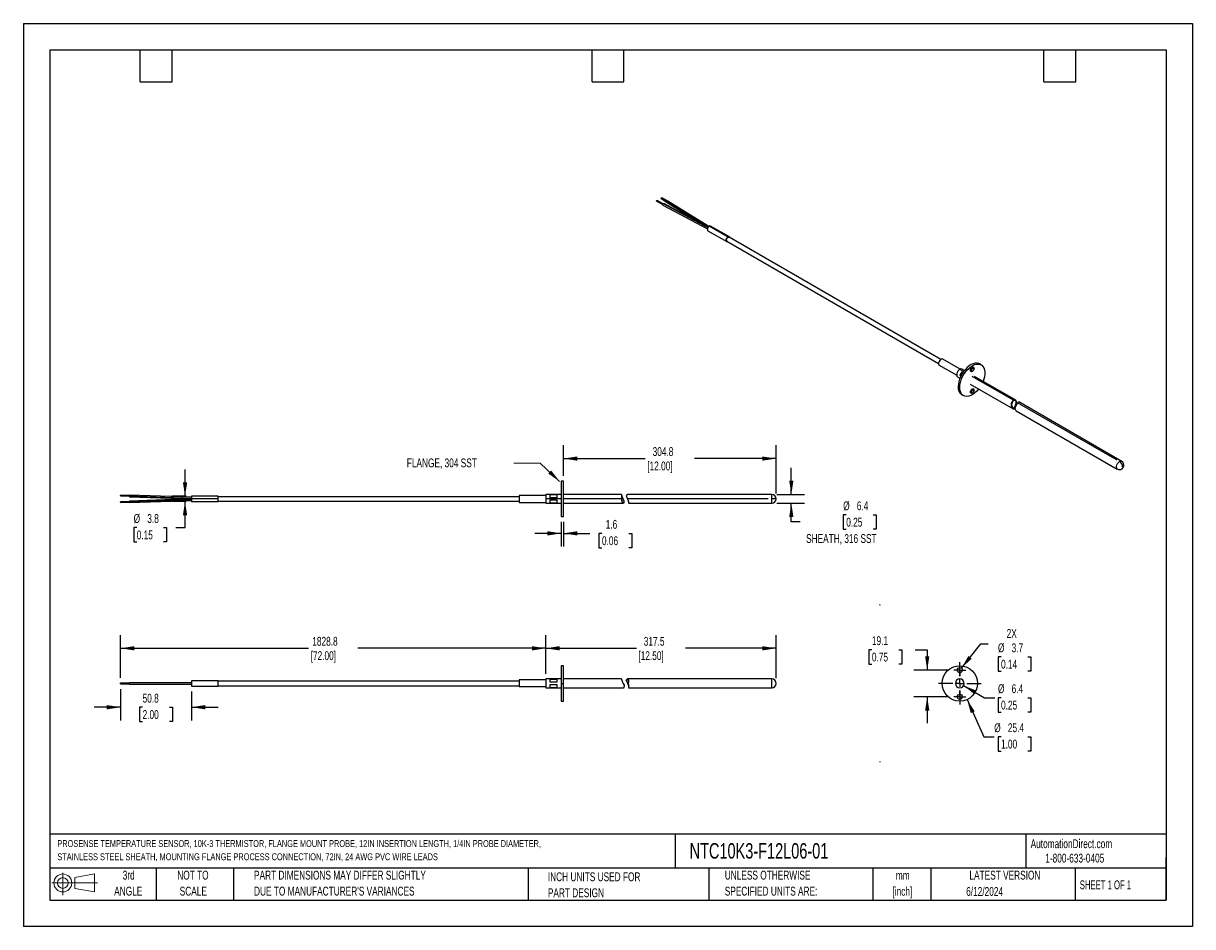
# Model space of a CAD drawing. Header units: millimetres. Extents: x 0 to 838, y 0 to 648.
import ezdxf

# ---------------------------------------------------------------- set-up
doc = ezdxf.new("R2010")
doc.units = ezdxf.units.MM
doc.header["$LTSCALE"] = 3
doc.linetypes.add('CENTERX2', pattern=[20.32, 12.7, -2.54, 2.54, -2.54])
doc.layers.add('CENTER', color=40, linetype='CENTERX2')
doc.layers.add('SLD-DEFPOINTS', color=7, linetype='Continuous')
doc.layers.add('DIMENSIONS', color=140, linetype='Continuous', lineweight=25)
doc.layers.add('TEXT', color=140, linetype='Continuous', lineweight=25)
doc.styles.add('SLDTEXTSTYLE0', font='TXT', dxfattribs={"width": 0.7})
doc.styles.add('SLDTEXTSTYLE1', font='TXT', dxfattribs={"width": 0.65})
doc.dimstyles.new('SLDDIMSTYLE0', dxfattribs={"dimtxt": 6.474023, "dimasz": 9.906, "dimexe": 0, "dimexo": 0.0625, "dimgap": 1.618506, "dimtad": 0, "dimtih": 1, "dimtoh": 1, "dimdec": 1, "dimrnd": 1e-09, "dimzin": 12, "dimdsep": 46, "dimtxsty": 'SLDTEXTSTYLE0', "dimsah": 1, "dimcen": 0.09, "dimadec": 0, "dimazin": 3, "dimtfac": 1, "dimtdec": 1, "dimtmove": 0, "dimatfit": 0, "dimfxl": 0, "dimfrac": 2, "dimtolj": 1, "dimtzin": 12, "dimarcsym": 0})
doc.dimstyles.new('SLDDIMSTYLE1', dxfattribs={"dimtxt": 6.474023, "dimasz": 9.906, "dimexe": 0, "dimexo": 0.0625, "dimgap": 1.618506, "dimtad": 0, "dimtih": 1, "dimtoh": 1, "dimdec": 1, "dimrnd": 1e-09, "dimzin": 12, "dimdsep": 46, "dimtxsty": 'SLDTEXTSTYLE0', "dimsah": 1, "dimcen": 0, "dimadec": 0, "dimazin": 3, "dimtfac": 1, "dimtdec": 1, "dimtofl": 0, "dimtmove": 0, "dimatfit": 3, "dimfxl": 0, "dimfrac": 2, "dimtolj": 1, "dimtzin": 12, "dimarcsym": 0})
doc.dimstyles.new('SLDDIMSTYLE2', dxfattribs={"dimtxt": 6.474023, "dimasz": 9.906, "dimexe": 0, "dimexo": 0.0625, "dimgap": 1.618506, "dimtad": 0, "dimtih": 1, "dimtoh": 1, "dimdec": 1, "dimrnd": 1e-09, "dimzin": 12, "dimdsep": 46, "dimtxsty": 'SLDTEXTSTYLE0', "dimsah": 1, "dimcen": 0, "dimadec": 0, "dimazin": 3, "dimtfac": 1, "dimtdec": 1, "dimtofl": 0, "dimtmove": 0, "dimatfit": 3, "dimfxl": 0, "dimfrac": 2, "dimtolj": 1, "dimtzin": 12, "dimarcsym": 0})
doc.dimstyles.new('SLDDIMSTYLE3', dxfattribs={"dimtxt": 6.474023, "dimasz": 9.906, "dimexe": 0, "dimexo": 0.0625, "dimgap": 1.618506, "dimtad": 0, "dimtih": 1, "dimtoh": 1, "dimdec": 1, "dimrnd": 1e-09, "dimzin": 12, "dimdsep": 46, "dimtxsty": 'SLDTEXTSTYLE0', "dimsah": 1, "dimcen": 0.09, "dimadec": 0, "dimazin": 3, "dimtfac": 1, "dimtdec": 1, "dimtofl": 0, "dimtmove": 0, "dimatfit": 3, "dimfxl": 0, "dimfrac": 2, "dimtolj": 1, "dimtzin": 12, "dimarcsym": 0})

# ---------------------------------------------------------------- blocks, each defined once
blk = doc.blocks.new('Block11')
at = {"color": 7, "linetype": 'Continuous', "lineweight": 18}
for p, q in [((0, 8.65), (32.62, 8.65)), ((7.77, 15.93), (7.77, 0)), ((16.44, 12.5), (30.53, 15.1)), ((16.44, 4.79), (16.44, 12.5)), ((30.53, 15.1), (30.53, 2.19)), ((16.44, 4.79), (30.53, 2.19))]:
    blk.add_line(p, q, dxfattribs=at)
for radius in [6.45, 3.86]:
    blk.add_circle((7.77, 8.65), radius, dxfattribs=at)
blk = doc.blocks.new('Block12')
at = {"layer": 'SLD-DEFPOINTS'}
blk.add_blockref('Block11', (0, 0), dxfattribs=at)
blk = doc.blocks.new('SW_NOTE_0')
at = {"layer": 'TEXT', "color": 0, "linetype": 'CENTERX2', "lineweight": 18, "attachment_point": 1, "style": 'SLDTEXTSTYLE0'}
for s, insert, char_height in [('PROSENSE TEMPERATURE SENSOR, 10K-3 THERMISTOR,\xa0FLANGE MOUNT PROBE, 12IN INSERTION LENGTH, 1/4IN\xa0PROBE\xa0DIAMETER,', (0, 6.39), 4.95771), ('STAINLESS STEEL SHEATH, MOUNTING\xa0FLANGE\xa0PROCESS CONNECTION, 72IN, 24 AWG PVC WIRE LEADS', (0, -3.07), 4.9577)]:
    blk.add_mtext(s, dxfattribs=dict(at, insert=insert, char_height=char_height))
blk = doc.blocks.new('SW_NOTE_0_1')
at = {"layer": 'TEXT', "color": 0, "linetype": 'CENTERX2', "lineweight": 18, "char_height": 6.35, "attachment_point": 2, "style": 'SLDTEXTSTYLE0'}
for s, insert in [('mm', (8.53, 8.19)), ('[inch]', (8.28, -3.28))]:
    blk.add_mtext(s, dxfattribs=dict(at, insert=insert))
blk = doc.blocks.new('SW_NOTE_0_2')
at = {"layer": 'TEXT', "color": 0, "linetype": 'CENTERX2', "lineweight": 18, "char_height": 6.35, "attachment_point": 1, "style": 'SLDTEXTSTYLE0'}
for s, insert in [('UNLESS OTHERWISE', (0, 8.19)), ('SPECIFIED UNITS ARE:', (0, -3.28))]:
    blk.add_mtext(s, dxfattribs=dict(at, insert=insert))
blk = doc.blocks.new('SW_NOTE_0_3')
at = {"layer": 'TEXT', "color": 0, "linetype": 'CENTERX2', "lineweight": 18, "char_height": 6.35, "attachment_point": 1, "style": 'SLDTEXTSTYLE0'}
for s, insert in [('PART DIMENSIONS MAY DIFFER SLIGHTLY', (0, 8.19)), ("DUE TO MANUFACTURER'S VARIANCES", (0, -3.28))]:
    blk.add_mtext(s, dxfattribs=dict(at, insert=insert))
blk = doc.blocks.new('SW_NOTE_0_4')
at = {"layer": 'TEXT', "color": 0, "linetype": 'CENTERX2', "lineweight": 18, "char_height": 6.35, "attachment_point": 2, "style": 'SLDTEXTSTYLE0'}
for s, insert in [('NOT TO', (15.78, 8.19)), ('SCALE', (16.06, -3.28))]:
    blk.add_mtext(s, dxfattribs=dict(at, insert=insert))
blk = doc.blocks.new('SW_NOTE_0_5')
at = {"layer": 'TEXT', "color": 0, "linetype": 'CENTERX2', "lineweight": 18, "char_height": 6.35, "attachment_point": 2, "style": 'SLDTEXTSTYLE0'}
for s, insert in [('3rd', (6.95, 8.19)), ('ANGLE', (6.65, -3.28))]:
    blk.add_mtext(s, dxfattribs=dict(at, insert=insert))
blk = doc.blocks.new('SW_NOTE_0_6')
at = {"layer": 'TEXT', "color": 0, "linetype": 'CENTERX2', "lineweight": 18, "char_height": 6.35, "attachment_point": 1, "style": 'SLDTEXTSTYLE0'}
for s, insert in [('INCH UNITS USED FOR', (0, 8.19)), ('PART DESIGN', (0, -3.28))]:
    blk.add_mtext(s, dxfattribs=dict(at, insert=insert))
blk = doc.blocks.new('_D')
at = {"layer": 'DIMENSIONS'}
for p, q in [((608.29, 198.59), (606.12, 198.59)), ((606.12, 198.59), (606.12, 188.31)), ((627.53, 198.59), (629.71, 198.59)), ((629.71, 198.59), (629.71, 188.31)), ((639.2, 198.59), (647.95, 198.59)), ((647.95, 198.59), (647.95, 183.93)), ((606.12, 188.31), (608.29, 188.31)), ((629.71, 188.31), (627.53, 188.31)), ((663.12, 183.93), (638.42, 183.93)), ((663.12, 164.88), (638.42, 164.88)), ((647.95, 164.88), (647.95, 145.83))]:
    blk.add_line(p, q, dxfattribs=at)
for points in [[(647.95, 183.93), (649.47, 193.84), (646.43, 193.84)], [(647.95, 164.88), (646.43, 154.98), (649.47, 154.98)]]:
    blk.add_solid(points, dxfattribs=at)
at = {"layer": 'DIMENSIONS', "char_height": 6.35, "attachment_point": 1, "style": 'SLDTEXTSTYLE0'}
for s, insert in [('19.1', (608.29, 208.23)), ('0.75', (608.29, 196.49))]:
    blk.add_mtext(s, dxfattribs=dict(at, insert=insert))
blk = doc.blocks.new('_D_1')
at = {"layer": 'DIMENSIONS'}
for p, q in [((672.45, 185.36), (686.5, 202.85)), ((686.5, 202.85), (691.76, 202.85)), ((700.87, 193.45), (698.7, 193.45)), ((698.7, 193.45), (698.7, 183.16)), ((720.11, 193.45), (722.29, 193.45)), ((722.29, 193.45), (722.29, 183.16)), ((698.7, 183.16), (700.87, 183.16)), ((722.29, 183.16), (720.11, 183.16))]:
    blk.add_line(p, q, dxfattribs=at)
blk.add_solid([(672.45, 185.36), (679.84, 192.13), (677.46, 194.03)], dxfattribs=at)
at = {"layer": 'DIMENSIONS', "char_height": 6.35, "attachment_point": 1, "style": 'SLDTEXTSTYLE0'}
for s, insert in [('2X', (704.9, 213.37)), ('%%c', (698.68, 203.09)), ('3.7', (708.45, 203.09)), ('0.14', (700.87, 191.35))]:
    blk.add_mtext(s, dxfattribs=dict(at, insert=insert))
blk = doc.blocks.new('_D_2')
at = {"layer": 'DIMENSIONS'}
for p, q in [((676.52, 162.83), (688.52, 136.17)), ((688.52, 136.17), (695.99, 136.17)), ((700.87, 136.17), (698.7, 136.17)), ((698.7, 136.17), (698.7, 125.89)), ((720.11, 136.17), (722.29, 136.17)), ((722.29, 136.17), (722.29, 125.89)), ((698.7, 125.89), (700.87, 125.89)), ((722.29, 125.89), (720.11, 125.89))]:
    blk.add_line(p, q, dxfattribs=at)
blk.add_solid([(676.52, 162.83), (679.2, 153.17), (681.98, 154.42)], dxfattribs=at)
at = {"layer": 'DIMENSIONS', "char_height": 6.35, "attachment_point": 1, "style": 'SLDTEXTSTYLE0'}
for s, insert in [('%%c', (695.99, 145.81)), ('25.4', (705.76, 145.81)), ('1.00', (700.87, 134.07))]:
    blk.add_mtext(s, dxfattribs=dict(at, insert=insert))
blk = doc.blocks.new('_D_3')
at = {"layer": 'DIMENSIONS'}
for p, q in [((674.05, 172.82), (689.06, 164.15)), ((689.06, 164.15), (696.53, 164.15)), ((700.87, 164.15), (698.7, 164.15)), ((698.7, 164.15), (698.7, 153.86)), ((720.11, 164.15), (722.29, 164.15)), ((722.29, 164.15), (722.29, 153.86)), ((698.7, 153.86), (700.87, 153.86)), ((722.29, 153.86), (720.11, 153.86))]:
    blk.add_line(p, q, dxfattribs=at)
blk.add_solid([(674.05, 172.82), (681.87, 166.55), (683.39, 169.19)], dxfattribs=at)
at = {"layer": 'DIMENSIONS', "char_height": 6.35, "attachment_point": 1, "style": 'SLDTEXTSTYLE0'}
for s, insert in [('%%c', (698.68, 173.79)), ('6.4', (708.45, 173.79)), ('0.25', (700.87, 162.05))]:
    blk.add_mtext(s, dxfattribs=dict(at, insert=insert))
blk = doc.blocks.new('SW_CENTERMARKSYMBOL_0')
at = {"layer": 'CENTER', "color": 0}
for p, q in [((-2.54, 0), (-4.3688, 0)), ((0, 0), (-2.54, 0)), ((0, 2.54), (0, 4.3688)), ((0, 0), (0, 2.54)), ((0, 0), (0, -2.54)), ((0, 0), (2.54, 0)), ((2.54, 0), (4.3688, 0)), ((0, -2.54), (0, -4.3688))]:
    blk.add_line(p, q, dxfattribs=at)
blk = doc.blocks.new('SW_CENTERMARKSYMBOL_1')
at = {"layer": 'CENTER', "color": 0}
for p, q in [((-2.54, 0), (-4.3688, 0)), ((0, 0), (-2.54, 0)), ((0, 2.54), (0, 4.3688)), ((0, 0), (0, 2.54)), ((0, 0), (0, -2.54)), ((0, 0), (2.54, 0)), ((2.54, 0), (4.3688, 0)), ((0, -2.54), (0, -4.3688))]:
    blk.add_line(p, q, dxfattribs=at)
blk = doc.blocks.new('SW_CENTERMARKSYMBOL_2')
at = {"layer": 'CENTER', "color": 0}
for p, q in [((0, 5.08), (0, 15.24)), ((-5.08, 0), (-15.24, 0)), ((0, 0), (-2.54, 0)), ((0, 0), (0, 2.54)), ((0, 0), (0, -2.54)), ((0, 0), (2.54, 0)), ((5.08, 0), (15.24, 0)), ((0, -5.08), (0, -15.24))]:
    blk.add_line(p, q, dxfattribs=at)
blk = doc.blocks.new('_D_4')
at = {"layer": 'DIMENSIONS'}
for p, q in [((69.71, 170.29), (69.71, 147.82)), ((120.49, 168.69), (120.49, 147.82)), ((69.71, 157.34), (50.66, 157.34)), ((85.48, 157.34), (83.31, 157.34)), ((83.31, 157.34), (83.31, 147.05)), ((104.72, 157.34), (106.89, 157.34)), ((106.89, 157.34), (106.89, 147.05)), ((120.49, 157.34), (139.54, 157.34)), ((83.31, 147.05), (85.48, 147.05)), ((106.89, 147.05), (104.72, 147.05))]:
    blk.add_line(p, q, dxfattribs=at)
for points in [[(69.71, 157.34), (59.81, 158.86), (59.81, 155.82)], [(120.49, 157.34), (130.39, 155.82), (130.39, 158.86)]]:
    blk.add_solid(points, dxfattribs=at)
at = {"layer": 'DIMENSIONS', "char_height": 6.35, "attachment_point": 1, "style": 'SLDTEXTSTYLE0'}
for s, insert in [('50.8', (85.48, 166.98)), ('2.00', (85.48, 155.24))]:
    blk.add_mtext(s, dxfattribs=dict(at, insert=insert))
blk = doc.blocks.new('_D_5')
at = {"layer": 'DIMENSIONS'}
for p, q in [((69.71, 178.52), (69.71, 209.12)), ((374.51, 181.39), (374.51, 209.12)), ((69.71, 199.59), (204.51, 199.59)), ((374.51, 199.59), (239.72, 199.59))]:
    blk.add_line(p, q, dxfattribs=at)
for points in [[(69.71, 199.59), (79.62, 198.07), (79.62, 201.12)], [(374.51, 199.59), (364.61, 201.12), (364.61, 198.07)]]:
    blk.add_solid(points, dxfattribs=at)
at = {"layer": 'DIMENSIONS', "char_height": 6.35, "attachment_point": 1, "style": 'SLDTEXTSTYLE0'}
for s, insert in [('1828.8', (207.11, 207.78)), ('[72.00]', (205.95, 197.49))]:
    blk.add_mtext(s, dxfattribs=dict(at, insert=insert))
blk = doc.blocks.new('_D_6')
at = {"layer": 'DIMENSIONS'}
for p, q in [((374.51, 181.39), (374.51, 209.12)), ((539.61, 178.22), (539.61, 209.12)), ((374.51, 199.59), (439.46, 199.59)), ((539.61, 199.59), (474.67, 199.59))]:
    blk.add_line(p, q, dxfattribs=at)
for points in [[(374.51, 199.59), (384.42, 198.07), (384.42, 201.12)], [(539.61, 199.59), (529.71, 201.12), (529.71, 198.07)]]:
    blk.add_solid(points, dxfattribs=at)
at = {"layer": 'DIMENSIONS', "char_height": 6.35, "attachment_point": 1, "style": 'SLDTEXTSTYLE0'}
for s, insert in [('317.5', (444.75, 207.78)), ('[12.50]', (440.9, 197.49))]:
    blk.add_mtext(s, dxfattribs=dict(at, insert=insert))
blk = doc.blocks.new('_D_7')
at = {"layer": 'DIMENSIONS'}
for p, q in [((550.53, 309.94), (550.53, 328.99)), ((540.25, 309.94), (560.05, 309.94)), ((540.25, 303.59), (560.05, 303.59)), ((550.53, 290.17), (550.53, 303.59)), ((589.91, 295.31), (587.74, 295.31)), ((587.74, 295.31), (587.74, 285.03)), ((609.15, 295.31), (611.32, 295.31)), ((611.32, 295.31), (611.32, 285.03)), ((556.76, 290.17), (550.53, 290.17)), ((587.74, 285.03), (589.91, 285.03)), ((611.32, 285.03), (609.15, 285.03))]:
    blk.add_line(p, q, dxfattribs=at)
for points in [[(550.53, 309.94), (552.05, 319.84), (549, 319.84)], [(550.53, 303.59), (549, 293.68), (552.05, 293.68)]]:
    blk.add_solid(points, dxfattribs=at)
at = {"layer": 'DIMENSIONS', "char_height": 6.35, "attachment_point": 1, "style": 'SLDTEXTSTYLE0'}
for s, insert in [('%%c', (587.72, 304.95)), ('6.4', (597.49, 304.95)), ('0.25', (589.91, 293.21)), ('SHEATH, 316 SST', (561.11, 281.47))]:
    blk.add_mtext(s, dxfattribs=dict(at, insert=insert))
blk = doc.blocks.new('_D_8')
at = {"layer": 'DIMENSIONS'}
for p, q in [((387.21, 323.27), (387.21, 345.16)), ((539.61, 310.57), (539.61, 345.16)), ((387.21, 335.63), (445.81, 335.63)), ((539.61, 335.63), (481.02, 335.63))]:
    blk.add_line(p, q, dxfattribs=at)
for points in [[(387.21, 335.63), (397.12, 334.11), (397.12, 337.16)], [(539.61, 335.63), (529.71, 337.16), (529.71, 334.11)]]:
    blk.add_solid(points, dxfattribs=at)
at = {"layer": 'DIMENSIONS', "char_height": 6.35, "attachment_point": 1, "style": 'SLDTEXTSTYLE0'}
for s, insert in [('304.8', (451.1, 343.82)), ('[12.00]', (447.25, 333.53))]:
    blk.add_mtext(s, dxfattribs=dict(at, insert=insert))
blk = doc.blocks.new('_D_9')
at = {"layer": 'DIMENSIONS'}
for p, q in [((385.62, 290.25), (385.62, 272.49)), ((387.21, 290.25), (387.21, 272.49)), ((385.62, 282.01), (366.57, 282.01)), ((387.21, 282.01), (406, 282.01)), ((414.77, 282.01), (412.6, 282.01)), ((412.6, 282.01), (412.6, 271.72)), ((434.01, 282.01), (436.18, 282.01)), ((436.18, 282.01), (436.18, 271.72)), ((412.6, 271.72), (414.77, 271.72)), ((436.18, 271.72), (434.01, 271.72))]:
    blk.add_line(p, q, dxfattribs=at)
for points in [[(385.62, 282.01), (375.72, 283.54), (375.72, 280.49)], [(387.21, 282.01), (397.12, 280.49), (397.12, 283.54)]]:
    blk.add_solid(points, dxfattribs=at)
at = {"layer": 'DIMENSIONS', "char_height": 6.35, "attachment_point": 1, "style": 'SLDTEXTSTYLE0'}
for s, insert in [('1.6', (417.46, 291.65)), ('0.06', (414.77, 279.91))]:
    blk.add_mtext(s, dxfattribs=dict(at, insert=insert))
blk = doc.blocks.new('_D_10')
at = {"layer": 'DIMENSIONS'}
for p, q in [((115.89, 308.67), (115.89, 327.72)), ((116.68, 308.67), (106.37, 308.67)), ((116.68, 304.86), (106.37, 304.86)), ((115.89, 286.17), (115.89, 304.86)), ((81.25, 286.17), (79.07, 286.17)), ((79.07, 286.17), (79.07, 275.88)), ((100.49, 286.17), (102.66, 286.17)), ((102.66, 286.17), (102.66, 275.88)), ((109.18, 286.17), (115.89, 286.17)), ((79.07, 275.88), (81.25, 275.88)), ((102.66, 275.88), (100.49, 275.88))]:
    blk.add_line(p, q, dxfattribs=at)
for points in [[(115.89, 308.67), (117.42, 318.57), (114.37, 318.57)], [(115.89, 304.86), (114.37, 294.95), (117.42, 294.95)]]:
    blk.add_solid(points, dxfattribs=at)
at = {"layer": 'DIMENSIONS', "char_height": 6.35, "attachment_point": 1, "style": 'SLDTEXTSTYLE0'}
for s, insert in [('%%c', (79.05, 295.8)), ('3.8', (88.83, 295.8)), ('0.15', (81.25, 284.06))]:
    blk.add_mtext(s, dxfattribs=dict(at, insert=insert))

msp = doc.modelspace()

# ---------------------------------------------------------------- linework, layer by layer
at = {"color": 7, "linetype": 'Continuous'}
for p, q in [((0.01, 647.71), (0.01, 0.01)), ((0.01, 647.71), (838.21, 647.71)), ((838.21, 647.71), (838.21, 0.01)), ((838.21, 0.01), (0.01, 0.01))]:
    msp.add_line(p, q, dxfattribs=at)
for p, q in [((453.95, 520.2), (458.36, 517.83)), ((454.11, 520.71), (458.59, 518.3)), ((458.66, 518.36), (454.26, 520.73)), ((457.29, 522.12), (461.38, 519.59)), ((457.44, 522.63), (461.62, 520.05)), ((461.69, 520.12), (457.6, 522.65)), ((461.78, 520.18), (491.26, 501.93)), ((491.42, 502.04), (462.07, 520.21)), ((458.46, 517.45), (490.39, 500.27)), ((458.76, 518.44), (490.72, 501.23)), ((490.82, 501.36), (459.04, 518.47)), ((461.48, 519.2), (486.8, 503.52)), ((490.73, 499.05), (504.22, 491.26)), ((505.17, 494.47), (491.7, 502.24)), ((506.12, 494.56), (492.63, 502.35)), ((504.24, 491.54), (656.06, 403.89)), ((657.71, 406.75), (505.89, 494.4)), ((656.58, 402.61), (669.08, 395.39)), ((671.58, 399.74), (659.09, 406.95)), ((686.63, 402.82), (685.51, 403.47)), ((669.72, 394.25), (671.42, 393.27)), ((674.03, 398.02), (671.3, 399.59)), ((672.98, 397.89), (671.38, 395.11)), ((672.06, 394.71), (671.38, 395.11)), ((674.6, 398.77), (672.89, 399.75)), ((672.98, 397.89), (673.66, 397.49)), ((674.33, 398.42), (674.12, 398.54)), ((709.74, 377.41), (680.28, 394.41)), ((680.45, 400.99), (681.58, 400.34)), ((711.42, 377.51), (681.87, 394.57)), ((670.18, 387.28), (671.3, 386.63)), ((671.38, 393.8), (671.59, 393.67)), ((671.38, 393.8), (671.59, 393.67)), ((678.7, 389.07), (709.52, 371.28)), ((672.81, 381.47), (673.93, 380.82)), ((680.45, 385.44), (681.58, 384.79)), ((711.25, 377.02), (711.42, 377.51)), ((709.52, 371.28), (709.73, 371.74)), ((711.76, 369.98), (784.21, 328.15)), ((784.01, 334.53), (712.78, 375.65)), ((787.39, 333.65), (713.66, 376.21)), ((387.21, 319.46), (385.62, 319.46)), ((385.62, 319.46), (385.62, 294.06)), ((387.21, 294.06), (387.21, 319.46)), ((76.06, 309.2), (69.71, 309.43)), ((69.71, 309.12), (69.71, 309.42)), ((69.71, 309.12), (69.71, 308.82)), ((69.71, 309.12), (76.06, 308.9)), ((69.71, 308.82), (76.06, 308.59)), ((76.07, 304.93), (69.71, 304.71)), ((69.71, 304.4), (69.71, 304.7)), ((69.71, 304.4), (76.06, 304.63)), ((69.71, 304.4), (69.71, 304.1)), ((69.71, 304.1), (76.06, 304.32)), ((120.49, 307.93), (76.06, 309.48)), ((76.06, 308.9), (76.06, 309.48)), ((76.06, 308.9), (120.49, 307.35)), ((76.06, 308.9), (76.06, 308.31)), ((76.06, 308.31), (120.51, 306.76)), ((120.51, 306.76), (76.06, 305.21)), ((76.06, 304.63), (120.49, 306.18)), ((76.06, 304.04), (120.49, 305.59)), ((76.06, 304.63), (76.06, 305.2)), ((76.06, 304.63), (76.06, 304.04)), ((139.56, 308.67), (120.49, 308.67)), ((120.49, 308.67), (120.49, 306.76)), ((120.49, 306.76), (120.49, 304.86)), ((120.49, 304.86), (139.56, 304.86)), ((139.56, 306.76), (120.51, 306.76)), ((139.56, 306.76), (139.56, 308.67)), ((139.56, 308.41), (355.46, 308.41)), ((139.56, 304.86), (139.56, 306.76)), ((139.56, 305.11), (355.46, 305.11)), ((374.51, 309.27), (355.46, 309.27)), ((355.46, 309.27), (355.46, 304.25)), ((355.46, 304.25), (374.51, 304.25)), ((385.62, 309.94), (374.51, 309.94)), ((374.51, 309.94), (374.51, 306.76)), ((374.51, 306.76), (374.51, 303.59)), ((385.62, 306.76), (374.51, 306.76)), ((374.51, 303.59), (385.62, 303.59)), ((377.69, 309.83), (382.45, 309.83)), ((377.69, 307.57), (377.69, 309.83)), ((382.45, 307.57), (377.69, 307.57)), ((377.69, 305.96), (382.45, 305.96)), ((377.69, 303.69), (377.69, 305.96)), ((382.45, 303.69), (377.69, 303.69)), ((382.45, 309.83), (382.45, 307.57)), ((382.45, 305.96), (382.45, 303.69)), ((428.86, 309.94), (387.21, 309.94)), ((428.86, 306.76), (387.21, 306.76)), ((387.21, 303.59), (429.99, 303.59)), ((429.05, 308.84), (428.99, 309.06)), ((429.11, 308.65), (429, 309.01)), ((430.8, 304.52), (430.74, 304.88)), ((536.44, 309.94), (433.17, 309.94)), ((533.9, 306.76), (433.17, 306.76)), ((433.91, 303.59), (536.44, 303.59)), ((536.44, 306.76), (536.44, 309.94)), ((539.61, 306.76), (536.44, 306.76)), ((536.44, 303.59), (536.44, 306.76)), ((385.62, 294.06), (387.21, 294.06)), ((387.21, 187.11), (385.62, 187.11)), ((385.62, 187.11), (385.62, 174.41)), ((387.21, 174.41), (387.21, 187.11)), ((120.51, 176.31), (120.49, 176.31)), ((120.49, 176.31), (120.49, 172.5)), ((139.56, 176.31), (120.51, 176.31)), ((139.56, 172.5), (139.56, 176.31)), ((355.46, 176.06), (139.56, 176.06)), ((374.51, 176.91), (355.46, 176.91)), ((355.46, 176.91), (355.46, 171.9)), ((385.62, 177.58), (374.51, 177.58)), ((374.51, 177.58), (374.51, 171.23)), ((377.69, 177.48), (382.45, 177.48)), ((377.69, 175.21), (377.69, 177.48)), ((382.45, 177.48), (382.45, 175.21)), ((428.86, 177.58), (387.21, 177.58)), ((432.29, 176.29), (432.17, 176.65)), ((533.9, 177.58), (433.17, 177.58)), ((536.44, 177.58), (533.9, 177.58)), ((536.44, 171.23), (536.44, 177.58)), ((671.3, 174.41), (671.3, 177.58)), ((69.7, 174.1), (76.08, 174.1)), ((69.71, 174.11), (69.71, 174.71)), ((69.71, 174.71), (76.06, 174.71)), ((76.04, 173.82), (120.49, 173.82)), ((76.04, 173.82), (76.04, 173.82)), ((76.06, 174.99), (120.49, 174.99)), ((76.06, 173.83), (76.06, 174.99)), ((120.49, 172.5), (139.56, 172.5)), ((139.56, 172.76), (355.46, 172.76)), ((374.51, 171.9), (355.46, 171.9)), ((374.51, 171.23), (385.62, 171.23)), ((382.45, 175.21), (377.69, 175.21)), ((377.69, 173.6), (382.45, 173.6)), ((377.69, 171.34), (377.69, 173.6)), ((382.45, 171.34), (377.69, 171.34)), ((382.45, 173.6), (382.45, 171.34)), ((385.62, 174.41), (385.62, 161.71)), ((385.62, 174.41), (387.21, 174.41)), ((387.21, 161.71), (387.21, 174.41)), ((387.21, 171.23), (429.98, 171.23)), ((433.91, 171.23), (536.44, 171.23)), ((433.97, 172.16), (433.92, 172.52)), ((385.62, 161.71), (387.21, 161.71))]:
    msp.add_line(p, q)
at = {"flags": 128}
for points in [[(453.96, 520.2), (453.94, 520.21), (453.91, 520.26), (453.89, 520.34), (453.91, 520.43), (453.94, 520.52), (454, 520.61), (454.06, 520.68), (454.11, 520.71)], [(454.11, 520.71), (454.18, 520.74), (454.24, 520.73), (454.26, 520.72)], [(457.29, 522.13), (457.28, 522.13), (457.24, 522.19), (457.23, 522.26), (457.24, 522.35), (457.28, 522.45), (457.33, 522.53), (457.4, 522.6), (457.44, 522.63)], [(457.44, 522.63), (457.52, 522.66), (457.58, 522.66), (457.6, 522.64)], [(461.48, 519.21), (461.45, 519.22), (461.39, 519.32), (461.37, 519.47), (461.39, 519.64), (461.46, 519.82), (461.56, 519.99), (461.69, 520.12), (461.78, 520.18)], [(461.78, 520.18), (461.91, 520.23), (462.04, 520.22), (462.07, 520.2)], [(458.47, 517.46), (458.43, 517.48), (458.37, 517.58), (458.34, 517.73), (458.37, 517.9), (458.44, 518.08), (458.54, 518.24), (458.67, 518.38), (458.76, 518.44)], [(458.76, 518.44), (458.89, 518.49), (459.01, 518.48), (459.04, 518.46)], [(491.68, 502.25), (491.16, 501.84), (490.73, 501.25), (490.44, 500.57), (490.33, 499.92), (490.44, 499.38), (490.73, 499.05), (490.73, 499.05)], [(492.63, 502.35), (492.2, 502.43), (491.68, 502.25)], [(505.17, 494.47), (505.68, 494.64), (506.12, 494.56), (506.41, 494.22), (506.47, 494.07)], [(504.82, 491.21), (504.65, 491.18), (504.22, 491.26), (503.92, 491.6), (503.82, 492.13), (503.92, 492.79), (504.22, 493.46), (504.65, 494.05), (505.17, 494.47)], [(504.45, 491.42), (504.34, 491.47), (504.08, 491.76), (503.99, 492.23), (504.08, 492.8), (504.34, 493.39), (504.72, 493.91), (505.17, 494.27)], [(505.17, 494.27), (505.62, 494.42), (506, 494.35), (506.1, 494.28)], [(659.09, 406.95), (658.77, 407.06), (658.16, 406.98), (657.51, 406.6), (656.9, 405.98), (656.42, 405.2), (656.13, 404.35), (656.07, 403.57), (656.25, 402.95), (656.58, 402.61)], [(685.51, 403.47), (684.84, 403.78), (683.65, 404.04), (682.35, 404), (680.96, 403.66), (679.52, 403.04), (678.08, 402.14), (676.66, 400.98), (675.31, 399.61), (674.06, 398.06), (672.94, 396.35), (671.98, 394.55), (671.21, 392.7), (670.64, 390.83), (670.3, 389.01), (670.18, 387.28)], [(671.3, 386.63), (671.42, 388.36), (671.77, 390.18), (672.33, 392.05), (673.1, 393.9), (674.06, 395.71), (675.18, 397.41), (676.43, 398.96), (677.79, 400.34), (679.2, 401.49), (680.65, 402.39), (682.08, 403.02), (683.47, 403.35), (684.77, 403.39), (685.96, 403.13), (687.01, 402.58), (687.87, 401.74), (688.55, 400.65), (689, 399.33), (689.23, 397.82), (689.23, 396.15), (689, 394.37), (688.55, 392.52), (688.02, 391.02)], [(671.3, 399.59), (670.57, 399.03), (669.92, 398.25), (669.42, 397.34), (669.13, 396.38), (669.07, 395.5), (669.25, 394.77), (669.65, 394.29), (669.72, 394.25)], [(674.12, 398.54), (674.4, 398.6), (674.47, 398.6)], [(681.58, 400.34), (681.48, 399.71), (681.2, 399.07), (680.78, 398.5), (680.28, 398.1), (679.79, 397.93), (679.37, 398.01), (679.09, 398.33), (678.99, 398.85), (679.09, 399.48), (679.37, 400.12), (679.79, 400.69), (680.28, 401.09), (680.78, 401.26), (681.2, 401.18), (681.48, 400.86), (681.58, 400.34)], [(684.85, 385.52), (684.77, 385.43), (683.47, 383.96), (682.08, 382.69), (680.65, 381.67), (679.2, 380.9), (677.79, 380.42), (676.43, 380.23), (675.18, 380.34), (674.06, 380.75), (673.1, 381.44), (672.33, 382.41), (671.77, 383.62), (671.42, 385.04), (671.3, 386.63)], [(671.5, 393.46), (671.47, 393.53), (671.38, 393.8)], [(681.58, 384.79), (681.48, 384.16), (681.2, 383.51), (680.78, 382.95), (680.28, 382.55), (679.79, 382.38), (679.37, 382.46), (679.09, 382.78), (678.99, 383.29), (679.09, 383.92), (679.37, 384.57), (679.79, 385.13), (680.28, 385.53), (680.78, 385.71), (681.2, 385.62), (681.48, 385.3), (681.58, 384.79)], [(709.52, 371.28), (709.83, 371.18), (710.19, 371.32), (710.6, 371.89), (711, 372.77), (711.35, 373.67), (711.7, 374.63), (711.93, 375.52), (711.97, 376.39), (711.77, 377.1), (711.42, 377.51), (711.42, 377.51)], [(709.73, 371.74), (709.99, 371.68), (710.29, 371.84), (710.58, 372.27), (710.92, 373.04), (711.21, 373.84), (711.47, 374.71), (711.63, 375.5), (711.63, 376.21), (711.48, 376.75), (711.25, 377.02)], [(711.76, 369.98), (711.49, 370.2), (711.17, 370.75), (711.06, 371.57), (711.24, 372.47), (711.65, 373.42), (712.11, 374.33), (712.47, 375.05), (712.78, 375.65)], [(712.78, 375.65), (712.97, 375.95), (713.17, 376.17), (713.53, 376.27), (713.66, 376.21)], [(784.22, 328.15), (783.86, 328.49), (783.59, 329.18), (783.59, 330.08), (783.86, 331.08), (784.36, 332.06), (785.03, 332.9), (785.8, 333.5)], [(428.86, 309.9), (428.86, 309.92), (428.88, 309.62), (428.99, 309.02), (429, 309.01)], [(428.86, 306.76), (428.87, 305.62), (428.95, 304.71), (429.19, 304.07), (429.56, 303.7), (430.07, 303.59), (430.58, 303.88), (430.78, 304.37), (430.8, 304.52)], [(428.9, 306.76), (428.93, 305.9), (429.04, 305.13), (429.26, 304.57), (429.59, 304.22), (430.02, 304.1), (430.48, 304.31), (430.71, 304.74), (430.74, 304.88)], [(430.74, 304.88), (430.6, 305.39), (430.32, 306.09), (429.92, 306.91), (429.45, 307.85), (429.14, 308.57), (429.13, 308.59)], [(433.91, 303.61), (433.9, 303.59), (433.95, 303.8), (433.98, 304.34), (433.86, 305.12), (433.57, 305.92), (433.17, 306.76)], [(428.86, 177.58), (428.87, 177.37), (428.95, 176.83), (429.19, 176.09), (429.56, 175.26), (430.07, 174.26), (430.58, 173.08), (430.78, 172.32), (430.8, 172.16)], [(432.29, 176.29), (432.43, 175.92), (432.76, 175.21), (433.2, 174.34), (433.66, 173.35), (433.88, 172.67), (433.96, 172.22)], [(433.97, 172.16), (433.98, 172.64), (433.93, 173.49), (433.9, 174.54), (433.95, 175.56), (433.98, 176.46), (433.86, 177.13), (433.57, 177.47), (433.17, 177.58)], [(433.96, 175.94), (433.84, 176.55), (433.59, 176.92), (433.23, 177.07), (433.17, 177.07)], [(433.91, 171.26), (433.9, 171.24), (433.96, 171.48), (433.98, 172.05), (433.97, 172.16)], [(433.92, 172.52), (433.95, 172.69), (433.96, 173)], [(669.06, 172.16), (669.6, 171.73), (669.93, 171.58)]]:
    msp.add_lwpolyline(points, dxfattribs=at)
for centre, radius in [((671.3, 174.41), 12.7), ((671.3, 183.93), 1.83), ((671.3, 164.88), 1.83)]:
    msp.add_circle(centre, radius)
for centre, radius, start, end in [((672.23, 398.38), 1.53, 64.16767, 127.14279), ((676.47, 394.02), 5.21, 132.05881, 167.94119), ((677.86, 400.99), 2.59, 296.06567, 3.93971), ((676.45, 386.62), 6.3, 173.93521, 234.75261), ((677.86, 385.44), 2.59, 296.06567, 3.93971), ((711.74, 374.27), 3.73, 122.57731, 233.29894), ((710.66, 376.1), 1.6, 61.8014, 125.20956), ((710.54, 375.77), 1.44, 60.67888, 122.87228), ((711.63, 374.35), 3.23, 125.34051, 233.94272), ((785.67, 330.3), 2.58, 235.94477, 272.96562), ((786.72, 332.3), 1.51, 63.89144, 127.50462), ((785.81, 330.89), 3.16, 269.76298, 60.35436), ((783.17, 329.39), 4.88, 2.60548, 57.39452), ((438.24, 307.34), 9.39, 169.7419, 183.49855), ((434.84, 307.05), 5.95, 164.4416, 182.80693), ((433.22, 308.86), 1.06, 92.92106, 171.94428), ((444.91, 313.31), 13.44, 198.64752, 209.12682), ((536.44, 306.76), 3.18, 0, 90), ((536.44, 306.76), 3.18, 270, 0), ((433.27, 176.47), 1.11, 95.43469, 170.73525), ((433.34, 175.99), 1.09, 99.09135, 164.18222), ((536.44, 174.41), 3.18, 0, 90), ((671.3, 174.41), 3.18, 90, 270), ((671.3, 174.41), 3.18, 270, 90), ((429.98, 172.08), 0.825, 270.55887, 5.37064), ((536.44, 174.41), 3.18, 270, 0)]:
    msp.add_arc(centre, radius, start, end)
at = {"color": 179, "linetype": 'Continuous', "lineweight": 18}
for centre, start, end in [((614.1, 230.16), 57.00002, 131.407), ((614.1, 118.64), 228.593, 302.99994)]:
    msp.add_arc(centre, 0.5, start, end, dxfattribs=at)
msp.add_solid([(384.49, 319.18), (378.35, 327.1), (376.26, 324.89)])
at = {"layer": 'TEXT'}
for p, q in [((19.05, 628.65), (819.15, 628.65)), ((19.05, 628.65), (19.05, 19.05)), ((83.82, 605.79), (83.82, 628.65)), ((106.68, 605.79), (106.68, 628.65)), ((407.67, 605.79), (407.67, 628.65)), ((430.53, 605.79), (430.53, 628.65)), ((731.52, 605.79), (731.52, 628.65)), ((754.38, 605.79), (754.38, 628.65)), ((819.15, 628.65), (819.15, 19.05)), ((83.82, 605.79), (106.68, 605.79)), ((407.67, 605.79), (430.53, 605.79)), ((731.52, 605.79), (754.38, 605.79)), ((819.15, 66.38), (19.05, 66.38)), ((467.28, 66.38), (467.28, 41.91)), ((718.73, 66.38), (718.73, 41.91)), ((819.15, 19.05), (819.15, 49.53)), ((819.15, 41.91), (19.05, 41.91)), ((95.25, 41.91), (95.25, 19.05)), ((150.63, 41.91), (150.63, 19.05)), ((361.94, 41.91), (361.94, 19.05)), ((491.34, 41.91), (491.34, 19.05)), ((609.07, 41.91), (609.07, 19.05)), ((650.44, 41.91), (650.44, 19.05)), ((754.05, 41.91), (754.05, 19.05)), ((19.05, 19.05), (819.15, 19.05))]:
    msp.add_line(p, q, dxfattribs=at)
at = {"layer": 'TEXT', "linetype": 'CENTERX2', "lineweight": 18, "flags": 128}
msp.add_lwpolyline([(351.54, 332.38), (370.59, 332.38), (384.49, 319.18)], dxfattribs=at)

# ---------------------------------------------------------------- block references
at = {"layer": 'CENTER'}
for name, p in [('SW_CENTERMARKSYMBOL_2', (671.3, 174.41)), ('SW_CENTERMARKSYMBOL_0', (671.3, 183.93)), ('SW_CENTERMARKSYMBOL_1', (671.3, 164.88))]:
    msp.add_blockref(name, p, dxfattribs=at)
at = {"layer": 'SLD-DEFPOINTS'}
msp.add_blockref('Block12', (20.51, 22.66), dxfattribs=at)
at = {"layer": 'TEXT', "linetype": 'CENTERX2', "lineweight": 18}
for name, p in [('SW_NOTE_0', (24.34, 55.66)), ('SW_NOTE_0_5', (68.54, 31.91)), ('SW_NOTE_0_4', (105.77, 31.91)), ('SW_NOTE_0_3', (165.36, 31.91)), ('SW_NOTE_0_6', (375.99, 30.74)), ('SW_NOTE_0_2', (502.82, 31.91)), ('SW_NOTE_0_1', (621.86, 31.77))]:
    msp.add_blockref(name, p, dxfattribs=at)

# ---------------------------------------------------------------- texts
for s, insert, char_height, attachment_point, style in [('FLANGE, 304 SST', (274.88, 335.7), 6.35, 1, 'SLDTEXTSTYLE0'), ('NTC10K3-F12L06-01', (477.62, 59.89), 11.1125, 1, 'SLDTEXTSTYLE0'), ('AutomationDirect.com', (722.08, 62.63), 6.35, 1, 'SLDTEXTSTYLE0'), ('1-800-633-0405', (732.57, 52.31), 6.35, 1, 'SLDTEXTSTYLE0'), ('LATEST VERSION', (703.66, 40.09), 6.35, 2, 'SLDTEXTSTYLE0'), ('6/12/2024', (689.1, 28.4), 6.35, 2, 'SLDTEXTSTYLE0'), ('SHEET 1 OF 1', (757.32, 33.15), 6.35, 1, 'SLDTEXTSTYLE1')]:
    msp.add_mtext(s, dxfattribs=dict(at, insert=insert, char_height=char_height, attachment_point=attachment_point, style=style))

# ---------------------------------------------------------------- dimensions: what is measured, and where the dimension line sits
at = {"layer": 'DIMENSIONS'}
for base, p1, p2, text, picture, middle in [((539.61, 335.63), (387.21, 319.46), (539.61, 306.76), '304.8\\P[12.00]', '_D_8', (463.41, 335.63)), ((374.51, 199.59), (69.71, 174.71), (374.51, 177.58), '1828.8\\P[72.00]', '_D_5', (222.11, 199.59)), ((374.51, 199.59), (539.61, 174.41), (374.51, 177.58), '317.5\\P[12.50]', '_D_6', (457.06, 199.59))]:
    dim = msp.add_linear_dim(base=base, p1=p1, p2=p2, text=text, dimstyle='SLDDIMSTYLE3', dxfattribs=at)
    dim.commit()
    dim.dimension.update_dxf_attribs({"geometry": picture, "text_midpoint": middle, "dimtype": 160})
for base, p1, p2, text, picture, middle in [((115.89, 308.67), (120.49, 304.86), (120.49, 308.67), '%%c<>', '_D_10', (115.89, 286.17)), ((550.52566431, 303.58722734), (536.43660922, 309.93722734), (536.43660922, 303.58722734), '%%c<>\\PSHEATH, 316 SST', '_D_7', (550.52566431, 290.16980261))]:
    dim = msp.add_linear_dim(base=base, p1=p1, p2=p2, angle=90, text=text, dimstyle='SLDDIMSTYLE0', dxfattribs=at)
    dim.commit()
    dim.dimension.update_dxf_attribs({"geometry": picture, "text_midpoint": middle, "dimtype": 160})
for base, p1, p2, picture, middle in [((387.21, 282.01), (385.62, 294.06), (387.21, 294.06), '_D_9', (424.39, 282.01)), ((120.49, 157.34), (69.71, 174.1), (120.49, 172.5), '_D_4', (95.1, 157.34))]:
    dim = msp.add_linear_dim(base=base, p1=p1, p2=p2, dimstyle='SLDDIMSTYLE0', dxfattribs=at)
    dim.commit()
    dim.dimension.update_dxf_attribs({"geometry": picture, "text_midpoint": middle, "dimtype": 160})
dim = msp.add_diameter_dim_2p(p1=(670.16, 182.51), p2=(672.45, 185.36), text='2X\\P<>', dimstyle='SLDDIMSTYLE1', dxfattribs=at)
dim.commit()
dim.dimension.update_dxf_attribs({"geometry": '_D_1', "text_midpoint": (710.49, 198.59), "dimtype": 163})
dim = msp.add_linear_dim(base=(647.94903207, 164.88174532), p1=(666.93461986, 183.93174532), p2=(666.93461986, 164.88174532), angle=90, dimstyle='SLDDIMSTYLE0', dxfattribs=at)
dim.commit()
dim.dimension.update_dxf_attribs({"geometry": '_D', "text_midpoint": (647.94903207, 198.5948233), "dimtype": 160})
for p1, p2, picture, middle in [((666.09, 185.99), (676.52, 162.83), '_D_2', (710.49, 136.17)), ((668.55, 175.99), (674.05, 172.82), '_D_3', (710.49, 164.15))]:
    dim = msp.add_diameter_dim_2p(p1=p1, p2=p2, dimstyle='SLDDIMSTYLE2', dxfattribs=at)
    dim.commit()
    dim.dimension.update_dxf_attribs({"geometry": picture, "text_midpoint": middle, "dimtype": 163})

doc.saveas('drawing.dxf')
